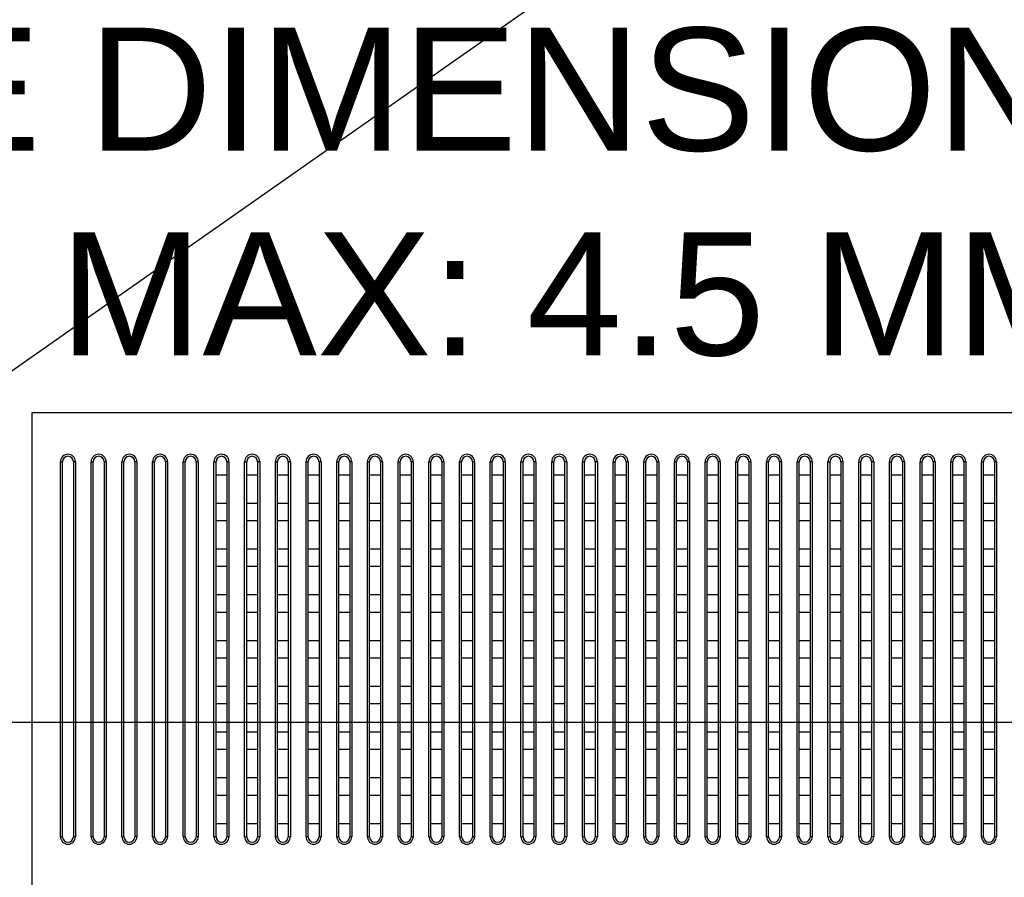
# Model space of a CAD drawing. Header units: millimetres. Extents: x -6054 to 364, y -1866 to 3094.
# Tile 132 of 256: x -4118 to -3974, y 205 to 331. Entities that reach past the tile are written whole.
import ezdxf

# ---------------------------------------------------------------- set-up
doc = ezdxf.new("R2010")
doc.units = ezdxf.units.MM
doc.header["$LTSCALE"] = 65.395
doc.header["$PDSIZE"] = 0.05
doc.layers.get('0').update_dxf_attribs({"linetype": 'CONTINUOUS'})
doc.layers.get('Defpoints').update_dxf_attribs({"linetype": 'CONTINUOUS'})
doc.layers.add('DIM', color=3, linetype='CONTINUOUS')
doc.styles.get("Standard").update_dxf_attribs({"font": 'arial.ttf'})
doc.dimstyles.new('ISO-25', dxfattribs={"dimtxt": 2.5, "dimasz": 2.5, "dimexe": 1.25, "dimexo": 0.625, "dimtad": 1, "dimtxsty": 'STANDARD', "dimcen": 2.5, "dimadec": 0, "dimazin": 0, "dimtfac": 1, "dimtmove": 0, "dimatfit": 3, "dimfxl": 1, "dimarcsym": 0})

# ---------------------------------------------------------------- blocks, each defined once
blk = doc.blocks.new('*D4')
at = {"layer": 'Defpoints', "color": 0}
for p in [(-3425.42, 234.04), (-4734.98, 45), (-4734.98, -117.52)]:
    blk.add_point(p, dxfattribs=at)
at = {"layer": 'DIM', "color": 3, "lineweight": -2}
for p, q in [((-3425.42, 233.41), (-3425.42, -118.77)), ((-4734.98, 44.37), (-4734.98, -118.77)), ((-3440.42, -117.52), (-4719.98, -117.52))]:
    blk.add_line(p, q, dxfattribs=at)
at = {"layer": 'DIM', "color": 3}
for points in [[(-4719.98, -115.02), (-4719.98, -120.02), (-4734.98, -117.52)], [(-3440.42, -120.02), (-3440.42, -115.02), (-3425.42, -117.52)]]:
    blk.add_solid(points, dxfattribs=at)
at = {"layer": 'DIM', "color": 2, "insert": (-4099.73, -99.71), "char_height": 20, "attachment_point": 5}
blk.add_mtext('1310  [51,557]', dxfattribs=at)
blk = doc.blocks.new('*D17')
at = {"layer": 'Defpoints', "color": 0}
for p in [(-3593.17, 628.17), (-4228.6, 228.17), (-3593.17, 228.17)]:
    blk.add_point(p, dxfattribs=at)
at = {"layer": 'DIM', "color": 3, "lineweight": -2}
for p, q in [((-3593.8, 628.17), (-4229.85, 628.17)), ((-4228.6, 613.17), (-4228.6, 243.17)), ((-3593.8, 228.17), (-4229.85, 228.17))]:
    blk.add_line(p, q, dxfattribs=at)
at = {"layer": 'DIM', "color": 3}
for points in [[(-4226.1, 613.17), (-4231.1, 613.17), (-4228.6, 628.17)], [(-4231.1, 243.17), (-4226.1, 243.17), (-4228.6, 228.17)]]:
    blk.add_solid(points, dxfattribs=at)
at = {"layer": 'DIM', "color": 2, "insert": (-4246.41, 462.76), "char_height": 20, "attachment_point": 5, "rotation": 90}
blk.add_mtext('400  [15,748]', dxfattribs=at)
blk = doc.blocks.new('*D18')
at = {"layer": 'Defpoints', "color": 0}
for p in [(-3307.32, 492.15), (-4734.98, -14.55), (-4734.98, -196.07)]:
    blk.add_point(p, dxfattribs=at)
at = {"layer": 'DIM', "color": 3, "lineweight": -2}
for p, q in [((-3307.32, 491.52), (-3307.32, -197.32)), ((-4734.98, -15.18), (-4734.98, -197.32)), ((-3322.32, -196.07), (-4719.98, -196.07))]:
    blk.add_line(p, q, dxfattribs=at)
at = {"layer": 'DIM', "color": 3}
for points in [[(-4719.98, -193.57), (-4719.98, -198.57), (-4734.98, -196.07)], [(-3322.32, -198.57), (-3322.32, -193.57), (-3307.32, -196.07)]]:
    blk.add_solid(points, dxfattribs=at)
at = {"layer": 'DIM', "color": 2, "insert": (-4021.15, -178.26), "char_height": 20, "attachment_point": 5}
blk.add_mtext('1428  [56,207]', dxfattribs=at)
blk = doc.blocks.new('*D19')
at = {"layer": 'Defpoints', "color": 0}
for p in [(-3379.72, 594.65), (-4909.71, -20.96), (-4728.57, -20.96)]:
    blk.add_point(p, dxfattribs=at)
at = {"layer": 'DIM', "color": 3, "lineweight": -2}
for p, q in [((-3380.35, 594.65), (-4910.96, 594.65)), ((-4909.71, 579.65), (-4909.71, -5.96)), ((-4729.2, -20.96), (-4910.96, -20.96))]:
    blk.add_line(p, q, dxfattribs=at)
at = {"layer": 'DIM', "color": 3}
for points in [[(-4907.21, 579.65), (-4912.21, 579.65), (-4909.71, 594.65)], [(-4912.21, -5.96), (-4907.21, -5.96), (-4909.71, -20.96)]]:
    blk.add_solid(points, dxfattribs=at)
at = {"layer": 'DIM', "color": 2, "insert": (-4927.52, 286.84), "char_height": 20, "attachment_point": 5, "rotation": 90}
blk.add_mtext('616  [24,236]', dxfattribs=at)

msp = doc.modelspace()

# ---------------------------------------------------------------- linework, layer by layer
at = {"linetype": 'Continuous'}
for p, q in [((-4112.52, 211.45), (-4112.52, 266.4)), ((-4112.52, 266.4), (-4112.22, 266.4)), ((-4112.22, 211.45), (-4112.22, 266.4)), ((-4110.62, 266.4), (-4110.62, 211.45)), ((-4110.32, 266.4), (-4110.62, 266.4)), ((-4110.32, 266.4), (-4110.32, 211.45)), ((-4108.02, 211.45), (-4108.02, 266.4)), ((-4108.02, 266.4), (-4107.72, 266.4)), ((-4107.72, 211.45), (-4107.72, 266.4)), ((-4106.12, 266.4), (-4106.12, 211.45)), ((-4105.82, 266.4), (-4106.12, 266.4)), ((-4105.82, 266.4), (-4105.82, 211.45)), ((-4103.52, 211.45), (-4103.52, 266.4)), ((-4103.52, 266.4), (-4103.22, 266.4)), ((-4103.22, 211.45), (-4103.22, 266.4)), ((-4101.62, 266.4), (-4101.62, 211.45)), ((-4101.32, 266.4), (-4101.62, 266.4)), ((-4101.32, 266.4), (-4101.32, 211.45)), ((-4099.02, 211.45), (-4099.02, 266.4)), ((-4099.02, 266.4), (-4098.72, 266.4)), ((-4098.72, 211.45), (-4098.72, 266.4)), ((-4097.12, 266.4), (-4097.12, 211.45)), ((-4096.82, 266.4), (-4097.12, 266.4)), ((-4096.82, 266.4), (-4096.82, 211.45)), ((-4094.52, 211.45), (-4094.52, 266.4)), ((-4094.52, 266.4), (-4094.22, 266.4)), ((-4094.22, 211.45), (-4094.22, 266.4)), ((-4092.62, 266.4), (-4092.62, 211.45)), ((-4092.32, 266.4), (-4092.62, 266.4)), ((-4092.32, 266.4), (-4092.32, 211.45)), ((-4090.02, 211.45), (-4090.02, 266.4)), ((-4090.02, 266.4), (-4089.72, 266.4)), ((-4089.72, 211.45), (-4089.72, 266.4)), ((-4088.12, 266.4), (-4088.12, 211.45)), ((-4087.82, 266.4), (-4088.12, 266.4)), ((-4087.82, 266.4), (-4087.82, 211.45)), ((-4085.52, 211.45), (-4085.52, 266.4)), ((-4085.52, 266.4), (-4085.22, 266.4)), ((-4085.22, 211.45), (-4085.22, 266.4)), ((-4083.62, 266.4), (-4083.62, 211.45)), ((-4083.32, 266.4), (-4083.62, 266.4)), ((-4083.32, 266.4), (-4083.32, 211.45)), ((-4081.02, 211.45), (-4081.02, 266.4)), ((-4081.02, 266.4), (-4080.72, 266.4)), ((-4080.72, 211.45), (-4080.72, 266.4)), ((-4079.12, 266.4), (-4079.12, 211.45)), ((-4078.82, 266.4), (-4079.12, 266.4)), ((-4078.82, 266.4), (-4078.82, 211.45)), ((-4076.52, 211.45), (-4076.52, 266.4)), ((-4076.52, 266.4), (-4076.22, 266.4)), ((-4076.22, 211.45), (-4076.22, 266.4)), ((-4074.62, 266.4), (-4074.62, 211.45)), ((-4074.32, 266.4), (-4074.62, 266.4)), ((-4074.32, 266.4), (-4074.32, 211.45)), ((-4072.02, 211.45), (-4072.02, 266.4)), ((-4072.02, 266.4), (-4071.72, 266.4)), ((-4071.72, 211.45), (-4071.72, 266.4)), ((-4070.12, 266.4), (-4070.12, 211.45)), ((-4069.82, 266.4), (-4070.12, 266.4)), ((-4069.82, 266.4), (-4069.82, 211.45)), ((-4067.52, 211.45), (-4067.52, 266.4)), ((-4067.52, 266.4), (-4067.22, 266.4)), ((-4067.22, 211.45), (-4067.22, 266.4)), ((-4065.62, 266.4), (-4065.62, 211.45)), ((-4065.32, 266.4), (-4065.62, 266.4)), ((-4065.32, 266.4), (-4065.32, 211.45)), ((-4063.02, 211.45), (-4063.02, 266.4)), ((-4063.02, 266.4), (-4062.72, 266.4)), ((-4062.72, 211.45), (-4062.72, 266.4)), ((-4061.12, 266.4), (-4061.12, 211.45)), ((-4060.82, 266.4), (-4061.12, 266.4)), ((-4060.82, 266.4), (-4060.82, 211.45)), ((-4058.52, 211.45), (-4058.52, 266.4)), ((-4058.52, 266.4), (-4058.22, 266.4)), ((-4058.22, 211.45), (-4058.22, 266.4)), ((-4056.62, 266.4), (-4056.62, 211.45)), ((-4056.32, 266.4), (-4056.62, 266.4)), ((-4056.32, 266.4), (-4056.32, 211.45)), ((-4054.02, 211.45), (-4054.02, 266.4)), ((-4054.02, 266.4), (-4053.72, 266.4)), ((-4053.72, 211.45), (-4053.72, 266.4)), ((-4052.12, 266.4), (-4052.12, 211.45)), ((-4051.82, 266.4), (-4052.12, 266.4)), ((-4051.82, 266.4), (-4051.82, 211.45)), ((-4049.52, 211.45), (-4049.52, 266.4)), ((-4049.52, 266.4), (-4049.22, 266.4)), ((-4049.22, 211.45), (-4049.22, 266.4)), ((-4047.62, 266.4), (-4047.62, 211.45)), ((-4047.32, 266.4), (-4047.62, 266.4)), ((-4047.32, 266.4), (-4047.32, 211.45)), ((-4045.02, 211.45), (-4045.02, 266.4)), ((-4045.02, 266.4), (-4044.72, 266.4)), ((-4044.72, 211.45), (-4044.72, 266.4)), ((-4043.12, 266.4), (-4043.12, 211.45)), ((-4042.82, 266.4), (-4043.12, 266.4)), ((-4042.82, 266.4), (-4042.82, 211.45)), ((-4040.52, 211.45), (-4040.52, 266.4)), ((-4040.52, 266.4), (-4040.22, 266.4)), ((-4040.22, 211.45), (-4040.22, 266.4)), ((-4038.62, 266.4), (-4038.62, 211.45)), ((-4038.32, 266.4), (-4038.62, 266.4)), ((-4038.32, 266.4), (-4038.32, 211.45)), ((-4036.02, 211.45), (-4036.02, 266.4)), ((-4036.02, 266.4), (-4035.72, 266.4)), ((-4035.72, 211.45), (-4035.72, 266.4)), ((-4034.12, 266.4), (-4034.12, 211.45)), ((-4033.82, 266.4), (-4034.12, 266.4)), ((-4033.82, 266.4), (-4033.82, 211.45)), ((-4031.52, 211.45), (-4031.52, 266.4)), ((-4031.52, 266.4), (-4031.22, 266.4)), ((-4031.22, 211.45), (-4031.22, 266.4)), ((-4029.62, 266.4), (-4029.62, 211.45)), ((-4029.32, 266.4), (-4029.62, 266.4)), ((-4029.32, 266.4), (-4029.32, 211.45)), ((-4027.02, 211.45), (-4027.02, 266.4)), ((-4027.02, 266.4), (-4026.72, 266.4)), ((-4026.72, 211.45), (-4026.72, 266.4)), ((-4025.12, 266.4), (-4025.12, 211.45)), ((-4024.82, 266.4), (-4025.12, 266.4)), ((-4024.82, 266.4), (-4024.82, 211.45)), ((-4022.52, 211.45), (-4022.52, 266.4)), ((-4022.52, 266.4), (-4022.22, 266.4)), ((-4022.22, 211.45), (-4022.22, 266.4)), ((-4020.62, 266.4), (-4020.62, 211.45)), ((-4020.32, 266.4), (-4020.62, 266.4)), ((-4020.32, 266.4), (-4020.32, 211.45)), ((-4018.02, 211.45), (-4018.02, 266.4)), ((-4018.02, 266.4), (-4017.72, 266.4)), ((-4017.72, 211.45), (-4017.72, 266.4)), ((-4016.12, 266.4), (-4016.12, 211.45)), ((-4015.82, 266.4), (-4016.12, 266.4)), ((-4015.82, 266.4), (-4015.82, 211.45)), ((-4013.52, 266.4), (-4013.22, 266.4)), ((-4013.52, 211.45), (-4013.52, 266.4)), ((-4013.22, 211.45), (-4013.22, 266.4)), ((-4011.32, 266.4), (-4011.62, 266.4)), ((-4011.62, 266.4), (-4011.62, 211.45)), ((-4011.32, 266.4), (-4011.32, 211.45)), ((-4009.02, 266.4), (-4008.72, 266.4)), ((-4009.02, 211.45), (-4009.02, 266.4)), ((-4008.72, 211.45), (-4008.72, 266.4)), ((-4006.82, 266.4), (-4007.12, 266.4)), ((-4007.12, 266.4), (-4007.12, 211.45)), ((-4006.82, 266.4), (-4006.82, 211.45)), ((-4004.52, 266.4), (-4004.22, 266.4)), ((-4004.52, 211.45), (-4004.52, 266.4)), ((-4004.22, 211.45), (-4004.22, 266.4)), ((-4002.32, 266.4), (-4002.62, 266.4)), ((-4002.62, 266.4), (-4002.62, 211.45)), ((-4002.32, 266.4), (-4002.32, 211.45)), ((-4000.02, 266.4), (-3999.72, 266.4)), ((-4000.02, 211.45), (-4000.02, 266.4)), ((-3999.72, 211.45), (-3999.72, 266.4)), ((-3997.82, 266.4), (-3998.12, 266.4)), ((-3998.12, 266.4), (-3998.12, 211.45)), ((-3997.82, 266.4), (-3997.82, 211.45)), ((-3995.52, 266.4), (-3995.22, 266.4)), ((-3995.52, 211.45), (-3995.52, 266.4)), ((-3995.22, 211.45), (-3995.22, 266.4)), ((-3993.32, 266.4), (-3993.62, 266.4)), ((-3993.62, 266.4), (-3993.62, 211.45)), ((-3993.32, 266.4), (-3993.32, 211.45)), ((-3991.02, 266.4), (-3990.72, 266.4)), ((-3991.02, 211.45), (-3991.02, 266.4)), ((-3990.72, 211.45), (-3990.72, 266.4)), ((-3988.82, 266.4), (-3989.12, 266.4)), ((-3989.12, 266.4), (-3989.12, 211.45)), ((-3988.82, 266.4), (-3988.82, 211.45)), ((-3986.52, 266.4), (-3986.22, 266.4)), ((-3986.52, 211.45), (-3986.52, 266.4)), ((-3986.22, 211.45), (-3986.22, 266.4)), ((-3984.32, 266.4), (-3984.62, 266.4)), ((-3984.62, 266.4), (-3984.62, 211.45)), ((-3984.32, 266.4), (-3984.32, 211.45)), ((-3982.02, 266.4), (-3981.72, 266.4)), ((-3982.02, 211.45), (-3982.02, 266.4)), ((-3981.72, 211.45), (-3981.72, 266.4)), ((-3979.82, 266.4), (-3980.12, 266.4)), ((-3980.12, 266.4), (-3980.12, 211.45)), ((-3979.82, 266.4), (-3979.82, 211.45)), ((-3977.52, 266.4), (-3977.22, 266.4)), ((-3977.52, 211.45), (-3977.52, 266.4)), ((-3977.22, 211.45), (-3977.22, 266.4)), ((-3975.32, 266.4), (-3975.62, 266.4)), ((-3975.62, 266.4), (-3975.62, 211.45)), ((-3975.32, 266.4), (-3975.32, 211.45)), ((-4089.72, 264.5), (-4088.12, 264.5)), ((-4085.22, 264.5), (-4083.62, 264.5)), ((-4080.72, 264.5), (-4079.12, 264.5)), ((-4076.22, 264.5), (-4074.62, 264.5)), ((-4071.72, 264.5), (-4070.12, 264.5)), ((-4067.22, 264.5), (-4065.62, 264.5)), ((-4062.72, 264.5), (-4061.12, 264.5)), ((-4058.22, 264.5), (-4056.62, 264.5)), ((-4053.72, 264.5), (-4052.12, 264.5)), ((-4049.22, 264.5), (-4047.62, 264.5)), ((-4044.72, 264.5), (-4043.12, 264.5)), ((-4040.22, 264.5), (-4038.62, 264.5)), ((-4035.72, 264.5), (-4034.12, 264.5)), ((-4031.22, 264.5), (-4029.62, 264.5)), ((-4026.72, 264.5), (-4025.12, 264.5)), ((-4022.22, 264.5), (-4020.62, 264.5)), ((-4017.72, 264.5), (-4016.12, 264.5)), ((-4013.22, 264.5), (-4011.62, 264.5)), ((-4008.72, 264.5), (-4007.12, 264.5)), ((-4004.22, 264.5), (-4002.62, 264.5)), ((-3999.72, 264.5), (-3998.12, 264.5)), ((-3995.22, 264.5), (-3993.62, 264.5)), ((-3990.72, 264.5), (-3989.12, 264.5)), ((-3986.22, 264.5), (-3984.62, 264.5)), ((-3981.72, 264.5), (-3980.12, 264.5)), ((-3977.22, 264.5), (-3975.62, 264.5)), ((-4088.12, 260.29), (-4089.72, 260.29)), ((-4083.62, 260.29), (-4085.22, 260.29)), ((-4079.12, 260.29), (-4080.72, 260.29)), ((-4074.62, 260.29), (-4076.22, 260.29)), ((-4070.12, 260.29), (-4071.72, 260.29)), ((-4065.62, 260.29), (-4067.22, 260.29)), ((-4061.12, 260.29), (-4062.72, 260.29)), ((-4056.62, 260.29), (-4058.22, 260.29)), ((-4052.12, 260.29), (-4053.72, 260.29)), ((-4047.62, 260.29), (-4049.22, 260.29)), ((-4043.12, 260.29), (-4044.72, 260.29)), ((-4038.62, 260.29), (-4040.22, 260.29)), ((-4034.12, 260.29), (-4035.72, 260.29)), ((-4029.62, 260.29), (-4031.22, 260.29)), ((-4025.12, 260.29), (-4026.72, 260.29)), ((-4020.62, 260.29), (-4022.22, 260.29)), ((-4016.12, 260.29), (-4017.72, 260.29)), ((-4011.62, 260.29), (-4013.22, 260.29)), ((-4007.12, 260.29), (-4008.72, 260.29)), ((-4002.62, 260.29), (-4004.22, 260.29)), ((-3998.12, 260.29), (-3999.72, 260.29)), ((-3993.62, 260.29), (-3995.22, 260.29)), ((-3989.12, 260.29), (-3990.72, 260.29)), ((-3984.62, 260.29), (-3986.22, 260.29)), ((-3980.12, 260.29), (-3981.72, 260.29)), ((-3975.62, 260.29), (-3977.22, 260.29)), ((-4089.72, 257.79), (-4088.12, 257.79)), ((-4085.22, 257.79), (-4083.62, 257.79)), ((-4080.72, 257.79), (-4079.12, 257.79)), ((-4076.22, 257.79), (-4074.62, 257.79)), ((-4071.72, 257.79), (-4070.12, 257.79)), ((-4067.22, 257.79), (-4065.62, 257.79)), ((-4062.72, 257.79), (-4061.12, 257.79)), ((-4058.22, 257.79), (-4056.62, 257.79)), ((-4053.72, 257.79), (-4052.12, 257.79)), ((-4049.22, 257.79), (-4047.62, 257.79)), ((-4044.72, 257.79), (-4043.12, 257.79)), ((-4040.22, 257.79), (-4038.62, 257.79)), ((-4035.72, 257.79), (-4034.12, 257.79)), ((-4031.22, 257.79), (-4029.62, 257.79)), ((-4026.72, 257.79), (-4025.12, 257.79)), ((-4022.22, 257.79), (-4020.62, 257.79)), ((-4017.72, 257.79), (-4016.12, 257.79)), ((-4013.22, 257.79), (-4011.62, 257.79)), ((-4008.72, 257.79), (-4007.12, 257.79)), ((-4004.22, 257.79), (-4002.62, 257.79)), ((-3999.72, 257.79), (-3998.12, 257.79)), ((-3995.22, 257.79), (-3993.62, 257.79)), ((-3990.72, 257.79), (-3989.12, 257.79)), ((-3986.22, 257.79), (-3984.62, 257.79)), ((-3981.72, 257.79), (-3980.12, 257.79)), ((-3977.22, 257.79), (-3975.62, 257.79)), ((-4088.12, 253.59), (-4089.72, 253.59)), ((-4083.62, 253.59), (-4085.22, 253.59)), ((-4079.12, 253.59), (-4080.72, 253.59)), ((-4074.62, 253.59), (-4076.22, 253.59)), ((-4070.12, 253.59), (-4071.72, 253.59)), ((-4065.62, 253.59), (-4067.22, 253.59)), ((-4061.12, 253.59), (-4062.72, 253.59)), ((-4056.62, 253.59), (-4058.22, 253.59)), ((-4052.12, 253.59), (-4053.72, 253.59)), ((-4047.62, 253.59), (-4049.22, 253.59)), ((-4043.12, 253.59), (-4044.72, 253.59)), ((-4038.62, 253.59), (-4040.22, 253.59)), ((-4034.12, 253.59), (-4035.72, 253.59)), ((-4029.62, 253.59), (-4031.22, 253.59)), ((-4025.12, 253.59), (-4026.72, 253.59)), ((-4020.62, 253.59), (-4022.22, 253.59)), ((-4016.12, 253.59), (-4017.72, 253.59)), ((-4011.62, 253.59), (-4013.22, 253.59)), ((-4007.12, 253.59), (-4008.72, 253.59)), ((-4002.62, 253.59), (-4004.22, 253.59)), ((-3998.12, 253.59), (-3999.72, 253.59)), ((-3993.62, 253.59), (-3995.22, 253.59)), ((-3989.12, 253.59), (-3990.72, 253.59)), ((-3984.62, 253.59), (-3986.22, 253.59)), ((-3980.12, 253.59), (-3981.72, 253.59)), ((-3975.62, 253.59), (-3977.22, 253.59)), ((-4089.72, 251.09), (-4088.12, 251.09)), ((-4085.22, 251.09), (-4083.62, 251.09)), ((-4080.72, 251.09), (-4079.12, 251.09)), ((-4076.22, 251.09), (-4074.62, 251.09)), ((-4071.72, 251.09), (-4070.12, 251.09)), ((-4067.22, 251.09), (-4065.62, 251.09)), ((-4062.72, 251.09), (-4061.12, 251.09)), ((-4058.22, 251.09), (-4056.62, 251.09)), ((-4053.72, 251.09), (-4052.12, 251.09)), ((-4049.22, 251.09), (-4047.62, 251.09)), ((-4044.72, 251.09), (-4043.12, 251.09)), ((-4040.22, 251.09), (-4038.62, 251.09)), ((-4035.72, 251.09), (-4034.12, 251.09)), ((-4031.22, 251.09), (-4029.62, 251.09)), ((-4026.72, 251.09), (-4025.12, 251.09)), ((-4022.22, 251.09), (-4020.62, 251.09)), ((-4017.72, 251.09), (-4016.12, 251.09)), ((-4013.22, 251.09), (-4011.62, 251.09)), ((-4008.72, 251.09), (-4007.12, 251.09)), ((-4004.22, 251.09), (-4002.62, 251.09)), ((-3999.72, 251.09), (-3998.12, 251.09)), ((-3995.22, 251.09), (-3993.62, 251.09)), ((-3990.72, 251.09), (-3989.12, 251.09)), ((-3986.22, 251.09), (-3984.62, 251.09)), ((-3981.72, 251.09), (-3980.12, 251.09)), ((-3977.22, 251.09), (-3975.62, 251.09)), ((-4088.12, 246.88), (-4089.72, 246.88)), ((-4083.62, 246.88), (-4085.22, 246.88)), ((-4079.12, 246.88), (-4080.72, 246.88)), ((-4074.62, 246.88), (-4076.22, 246.88)), ((-4070.12, 246.88), (-4071.72, 246.88)), ((-4065.62, 246.88), (-4067.22, 246.88)), ((-4061.12, 246.88), (-4062.72, 246.88)), ((-4056.62, 246.88), (-4058.22, 246.88)), ((-4052.12, 246.88), (-4053.72, 246.88)), ((-4047.62, 246.88), (-4049.22, 246.88)), ((-4043.12, 246.88), (-4044.72, 246.88)), ((-4038.62, 246.88), (-4040.22, 246.88)), ((-4034.12, 246.88), (-4035.72, 246.88)), ((-4029.62, 246.88), (-4031.22, 246.88)), ((-4025.12, 246.88), (-4026.72, 246.88)), ((-4020.62, 246.88), (-4022.22, 246.88)), ((-4016.12, 246.88), (-4017.72, 246.88)), ((-4011.62, 246.88), (-4013.22, 246.88)), ((-4007.12, 246.88), (-4008.72, 246.88)), ((-4002.62, 246.88), (-4004.22, 246.88)), ((-3998.12, 246.88), (-3999.72, 246.88)), ((-3993.62, 246.88), (-3995.22, 246.88)), ((-3989.12, 246.88), (-3990.72, 246.88)), ((-3984.62, 246.88), (-3986.22, 246.88)), ((-3980.12, 246.88), (-3981.72, 246.88)), ((-3975.62, 246.88), (-3977.22, 246.88)), ((-4089.72, 244.38), (-4088.12, 244.38)), ((-4085.22, 244.38), (-4083.62, 244.38)), ((-4080.72, 244.38), (-4079.12, 244.38)), ((-4076.22, 244.38), (-4074.62, 244.38)), ((-4071.72, 244.38), (-4070.12, 244.38)), ((-4067.22, 244.38), (-4065.62, 244.38)), ((-4062.72, 244.38), (-4061.12, 244.38)), ((-4058.22, 244.38), (-4056.62, 244.38)), ((-4053.72, 244.38), (-4052.12, 244.38)), ((-4049.22, 244.38), (-4047.62, 244.38)), ((-4044.72, 244.38), (-4043.12, 244.38)), ((-4040.22, 244.38), (-4038.62, 244.38)), ((-4035.72, 244.38), (-4034.12, 244.38)), ((-4031.22, 244.38), (-4029.62, 244.38)), ((-4026.72, 244.38), (-4025.12, 244.38)), ((-4022.22, 244.38), (-4020.62, 244.38)), ((-4017.72, 244.38), (-4016.12, 244.38)), ((-4013.22, 244.38), (-4011.62, 244.38)), ((-4008.72, 244.38), (-4007.12, 244.38)), ((-4004.22, 244.38), (-4002.62, 244.38)), ((-3999.72, 244.38), (-3998.12, 244.38)), ((-3995.22, 244.38), (-3993.62, 244.38)), ((-3990.72, 244.38), (-3989.12, 244.38)), ((-3986.22, 244.38), (-3984.62, 244.38)), ((-3981.72, 244.38), (-3980.12, 244.38)), ((-3977.22, 244.38), (-3975.62, 244.38)), ((-4088.12, 240.17), (-4089.72, 240.17)), ((-4083.62, 240.17), (-4085.22, 240.17)), ((-4079.12, 240.17), (-4080.72, 240.17)), ((-4074.62, 240.17), (-4076.22, 240.17)), ((-4070.12, 240.17), (-4071.72, 240.17)), ((-4065.62, 240.17), (-4067.22, 240.17)), ((-4061.12, 240.17), (-4062.72, 240.17)), ((-4056.62, 240.17), (-4058.22, 240.17)), ((-4052.12, 240.17), (-4053.72, 240.17)), ((-4047.62, 240.17), (-4049.22, 240.17)), ((-4043.12, 240.17), (-4044.72, 240.17)), ((-4038.62, 240.17), (-4040.22, 240.17)), ((-4034.12, 240.17), (-4035.72, 240.17)), ((-4029.62, 240.17), (-4031.22, 240.17)), ((-4025.12, 240.17), (-4026.72, 240.17)), ((-4020.62, 240.17), (-4022.22, 240.17)), ((-4016.12, 240.17), (-4017.72, 240.17)), ((-4011.62, 240.17), (-4013.22, 240.17)), ((-4007.12, 240.17), (-4008.72, 240.17)), ((-4002.62, 240.17), (-4004.22, 240.17)), ((-3998.12, 240.17), (-3999.72, 240.17)), ((-3993.62, 240.17), (-3995.22, 240.17)), ((-3989.12, 240.17), (-3990.72, 240.17)), ((-3984.62, 240.17), (-3986.22, 240.17)), ((-3980.12, 240.17), (-3981.72, 240.17)), ((-3975.62, 240.17), (-3977.22, 240.17)), ((-4089.72, 237.67), (-4088.12, 237.67)), ((-4085.22, 237.67), (-4083.62, 237.67)), ((-4080.72, 237.67), (-4079.12, 237.67)), ((-4076.22, 237.67), (-4074.62, 237.67)), ((-4071.72, 237.67), (-4070.12, 237.67)), ((-4067.22, 237.67), (-4065.62, 237.67)), ((-4062.72, 237.67), (-4061.12, 237.67)), ((-4058.22, 237.67), (-4056.62, 237.67)), ((-4053.72, 237.67), (-4052.12, 237.67)), ((-4049.22, 237.67), (-4047.62, 237.67)), ((-4044.72, 237.67), (-4043.12, 237.67)), ((-4040.22, 237.67), (-4038.62, 237.67)), ((-4035.72, 237.67), (-4034.12, 237.67)), ((-4031.22, 237.67), (-4029.62, 237.67)), ((-4026.72, 237.67), (-4025.12, 237.67)), ((-4022.22, 237.67), (-4020.62, 237.67)), ((-4017.72, 237.67), (-4016.12, 237.67)), ((-4013.22, 237.67), (-4011.62, 237.67)), ((-4008.72, 237.67), (-4007.12, 237.67)), ((-4004.22, 237.67), (-4002.62, 237.67)), ((-3999.72, 237.67), (-3998.12, 237.67)), ((-3995.22, 237.67), (-3993.62, 237.67)), ((-3990.72, 237.67), (-3989.12, 237.67)), ((-3986.22, 237.67), (-3984.62, 237.67)), ((-3981.72, 237.67), (-3980.12, 237.67)), ((-3977.22, 237.67), (-3975.62, 237.67)), ((-4088.12, 233.47), (-4089.72, 233.47)), ((-4083.62, 233.47), (-4085.22, 233.47)), ((-4079.12, 233.47), (-4080.72, 233.47)), ((-4074.62, 233.47), (-4076.22, 233.47)), ((-4070.12, 233.47), (-4071.72, 233.47)), ((-4065.62, 233.47), (-4067.22, 233.47)), ((-4061.12, 233.47), (-4062.72, 233.47)), ((-4056.62, 233.47), (-4058.22, 233.47)), ((-4052.12, 233.47), (-4053.72, 233.47)), ((-4047.62, 233.47), (-4049.22, 233.47)), ((-4043.12, 233.47), (-4044.72, 233.47)), ((-4038.62, 233.47), (-4040.22, 233.47)), ((-4034.12, 233.47), (-4035.72, 233.47)), ((-4029.62, 233.47), (-4031.22, 233.47)), ((-4025.12, 233.47), (-4026.72, 233.47)), ((-4020.62, 233.47), (-4022.22, 233.47)), ((-4016.12, 233.47), (-4017.72, 233.47)), ((-4011.62, 233.47), (-4013.22, 233.47)), ((-4007.12, 233.47), (-4008.72, 233.47)), ((-4002.62, 233.47), (-4004.22, 233.47)), ((-3998.12, 233.47), (-3999.72, 233.47)), ((-3993.62, 233.47), (-3995.22, 233.47)), ((-3989.12, 233.47), (-3990.72, 233.47)), ((-3984.62, 233.47), (-3986.22, 233.47)), ((-3980.12, 233.47), (-3981.72, 233.47)), ((-3975.62, 233.47), (-3977.22, 233.47)), ((-4089.72, 230.97), (-4088.12, 230.97)), ((-4085.22, 230.97), (-4083.62, 230.97)), ((-4080.72, 230.97), (-4079.12, 230.97)), ((-4076.22, 230.97), (-4074.62, 230.97)), ((-4071.72, 230.97), (-4070.12, 230.97)), ((-4067.22, 230.97), (-4065.62, 230.97)), ((-4062.72, 230.97), (-4061.12, 230.97)), ((-4058.22, 230.97), (-4056.62, 230.97)), ((-4053.72, 230.97), (-4052.12, 230.97)), ((-4049.22, 230.97), (-4047.62, 230.97)), ((-4044.72, 230.97), (-4043.12, 230.97)), ((-4040.22, 230.97), (-4038.62, 230.97)), ((-4035.72, 230.97), (-4034.12, 230.97)), ((-4031.22, 230.97), (-4029.62, 230.97)), ((-4026.72, 230.97), (-4025.12, 230.97)), ((-4022.22, 230.97), (-4020.62, 230.97)), ((-4017.72, 230.97), (-4016.12, 230.97)), ((-4013.22, 230.97), (-4011.62, 230.97)), ((-4008.72, 230.97), (-4007.12, 230.97)), ((-4004.22, 230.97), (-4002.62, 230.97)), ((-3999.72, 230.97), (-3998.12, 230.97)), ((-3995.22, 230.97), (-3993.62, 230.97)), ((-3990.72, 230.97), (-3989.12, 230.97)), ((-3986.22, 230.97), (-3984.62, 230.97)), ((-3981.72, 230.97), (-3980.12, 230.97)), ((-3977.22, 230.97), (-3975.62, 230.97)), ((-4088.12, 226.76), (-4089.72, 226.76)), ((-4083.62, 226.76), (-4085.22, 226.76)), ((-4079.12, 226.76), (-4080.72, 226.76)), ((-4074.62, 226.76), (-4076.22, 226.76)), ((-4070.12, 226.76), (-4071.72, 226.76)), ((-4065.62, 226.76), (-4067.22, 226.76)), ((-4061.12, 226.76), (-4062.72, 226.76)), ((-4056.62, 226.76), (-4058.22, 226.76)), ((-4052.12, 226.76), (-4053.72, 226.76)), ((-4047.62, 226.76), (-4049.22, 226.76)), ((-4043.12, 226.76), (-4044.72, 226.76)), ((-4038.62, 226.76), (-4040.22, 226.76)), ((-4034.12, 226.76), (-4035.72, 226.76)), ((-4029.62, 226.76), (-4031.22, 226.76)), ((-4025.12, 226.76), (-4026.72, 226.76)), ((-4020.62, 226.76), (-4022.22, 226.76)), ((-4016.12, 226.76), (-4017.72, 226.76)), ((-4011.62, 226.76), (-4013.22, 226.76)), ((-4007.12, 226.76), (-4008.72, 226.76)), ((-4002.62, 226.76), (-4004.22, 226.76)), ((-3998.12, 226.76), (-3999.72, 226.76)), ((-3993.62, 226.76), (-3995.22, 226.76)), ((-3989.12, 226.76), (-3990.72, 226.76)), ((-3984.62, 226.76), (-3986.22, 226.76)), ((-3980.12, 226.76), (-3981.72, 226.76)), ((-3975.62, 226.76), (-3977.22, 226.76)), ((-4089.72, 224.26), (-4088.12, 224.26)), ((-4085.22, 224.26), (-4083.62, 224.26)), ((-4080.72, 224.26), (-4079.12, 224.26)), ((-4076.22, 224.26), (-4074.62, 224.26)), ((-4071.72, 224.26), (-4070.12, 224.26)), ((-4067.22, 224.26), (-4065.62, 224.26)), ((-4062.72, 224.26), (-4061.12, 224.26)), ((-4058.22, 224.26), (-4056.62, 224.26)), ((-4053.72, 224.26), (-4052.12, 224.26)), ((-4049.22, 224.26), (-4047.62, 224.26)), ((-4044.72, 224.26), (-4043.12, 224.26)), ((-4040.22, 224.26), (-4038.62, 224.26)), ((-4035.72, 224.26), (-4034.12, 224.26)), ((-4031.22, 224.26), (-4029.62, 224.26)), ((-4026.72, 224.26), (-4025.12, 224.26)), ((-4022.22, 224.26), (-4020.62, 224.26)), ((-4017.72, 224.26), (-4016.12, 224.26)), ((-4013.22, 224.26), (-4011.62, 224.26)), ((-4008.72, 224.26), (-4007.12, 224.26)), ((-4004.22, 224.26), (-4002.62, 224.26)), ((-3999.72, 224.26), (-3998.12, 224.26)), ((-3995.22, 224.26), (-3993.62, 224.26)), ((-3990.72, 224.26), (-3989.12, 224.26)), ((-3986.22, 224.26), (-3984.62, 224.26)), ((-3981.72, 224.26), (-3980.12, 224.26)), ((-3977.22, 224.26), (-3975.62, 224.26)), ((-4088.12, 220.06), (-4089.72, 220.06)), ((-4083.62, 220.06), (-4085.22, 220.06)), ((-4079.12, 220.06), (-4080.72, 220.06)), ((-4074.62, 220.06), (-4076.22, 220.06)), ((-4070.12, 220.06), (-4071.72, 220.06)), ((-4065.62, 220.06), (-4067.22, 220.06)), ((-4061.12, 220.06), (-4062.72, 220.06)), ((-4056.62, 220.06), (-4058.22, 220.06)), ((-4052.12, 220.06), (-4053.72, 220.06)), ((-4047.62, 220.06), (-4049.22, 220.06)), ((-4043.12, 220.06), (-4044.72, 220.06)), ((-4038.62, 220.06), (-4040.22, 220.06)), ((-4034.12, 220.06), (-4035.72, 220.06)), ((-4029.62, 220.06), (-4031.22, 220.06)), ((-4025.12, 220.06), (-4026.72, 220.06)), ((-4020.62, 220.06), (-4022.22, 220.06)), ((-4016.12, 220.06), (-4017.72, 220.06)), ((-4011.62, 220.06), (-4013.22, 220.06)), ((-4007.12, 220.06), (-4008.72, 220.06)), ((-4002.62, 220.06), (-4004.22, 220.06)), ((-3998.12, 220.06), (-3999.72, 220.06)), ((-3993.62, 220.06), (-3995.22, 220.06)), ((-3989.12, 220.06), (-3990.72, 220.06)), ((-3984.62, 220.06), (-3986.22, 220.06)), ((-3980.12, 220.06), (-3981.72, 220.06)), ((-3975.62, 220.06), (-3977.22, 220.06)), ((-4089.72, 217.56), (-4088.12, 217.56)), ((-4085.22, 217.56), (-4083.62, 217.56)), ((-4080.72, 217.56), (-4079.12, 217.56)), ((-4076.22, 217.56), (-4074.62, 217.56)), ((-4071.72, 217.56), (-4070.12, 217.56)), ((-4067.22, 217.56), (-4065.62, 217.56)), ((-4062.72, 217.56), (-4061.12, 217.56)), ((-4058.22, 217.56), (-4056.62, 217.56)), ((-4053.72, 217.56), (-4052.12, 217.56)), ((-4049.22, 217.56), (-4047.62, 217.56)), ((-4044.72, 217.56), (-4043.12, 217.56)), ((-4040.22, 217.56), (-4038.62, 217.56)), ((-4035.72, 217.56), (-4034.12, 217.56)), ((-4031.22, 217.56), (-4029.62, 217.56)), ((-4026.72, 217.56), (-4025.12, 217.56)), ((-4022.22, 217.56), (-4020.62, 217.56)), ((-4017.72, 217.56), (-4016.12, 217.56)), ((-4013.22, 217.56), (-4011.62, 217.56)), ((-4008.72, 217.56), (-4007.12, 217.56)), ((-4004.22, 217.56), (-4002.62, 217.56)), ((-3999.72, 217.56), (-3998.12, 217.56)), ((-3995.22, 217.56), (-3993.62, 217.56)), ((-3990.72, 217.56), (-3989.12, 217.56)), ((-3986.22, 217.56), (-3984.62, 217.56)), ((-3981.72, 217.56), (-3980.12, 217.56)), ((-3977.22, 217.56), (-3975.62, 217.56)), ((-4088.12, 213.35), (-4089.72, 213.35)), ((-4083.62, 213.35), (-4085.22, 213.35)), ((-4079.12, 213.35), (-4080.72, 213.35)), ((-4074.62, 213.35), (-4076.22, 213.35)), ((-4070.12, 213.35), (-4071.72, 213.35)), ((-4065.62, 213.35), (-4067.22, 213.35)), ((-4061.12, 213.35), (-4062.72, 213.35)), ((-4056.62, 213.35), (-4058.22, 213.35)), ((-4052.12, 213.35), (-4053.72, 213.35)), ((-4047.62, 213.35), (-4049.22, 213.35)), ((-4043.12, 213.35), (-4044.72, 213.35)), ((-4038.62, 213.35), (-4040.22, 213.35)), ((-4034.12, 213.35), (-4035.72, 213.35)), ((-4029.62, 213.35), (-4031.22, 213.35)), ((-4025.12, 213.35), (-4026.72, 213.35)), ((-4020.62, 213.35), (-4022.22, 213.35)), ((-4016.12, 213.35), (-4017.72, 213.35)), ((-4011.62, 213.35), (-4013.22, 213.35)), ((-4007.12, 213.35), (-4008.72, 213.35)), ((-4002.62, 213.35), (-4004.22, 213.35)), ((-3998.12, 213.35), (-3999.72, 213.35)), ((-3993.62, 213.35), (-3995.22, 213.35)), ((-3989.12, 213.35), (-3990.72, 213.35)), ((-3984.62, 213.35), (-3986.22, 213.35)), ((-3980.12, 213.35), (-3981.72, 213.35)), ((-3975.62, 213.35), (-3977.22, 213.35)), ((-4112.52, 211.45), (-4112.22, 211.45)), ((-4110.32, 211.45), (-4110.62, 211.45)), ((-4108.02, 211.45), (-4107.72, 211.45)), ((-4105.82, 211.45), (-4106.12, 211.45)), ((-4103.52, 211.45), (-4103.22, 211.45)), ((-4101.32, 211.45), (-4101.62, 211.45)), ((-4099.02, 211.45), (-4098.72, 211.45)), ((-4096.82, 211.45), (-4097.12, 211.45)), ((-4094.52, 211.45), (-4094.22, 211.45)), ((-4092.32, 211.45), (-4092.62, 211.45)), ((-4090.02, 211.45), (-4089.72, 211.45)), ((-4087.82, 211.45), (-4088.12, 211.45)), ((-4085.52, 211.45), (-4085.22, 211.45)), ((-4083.32, 211.45), (-4083.62, 211.45)), ((-4081.02, 211.45), (-4080.72, 211.45)), ((-4078.82, 211.45), (-4079.12, 211.45)), ((-4076.52, 211.45), (-4076.22, 211.45)), ((-4074.32, 211.45), (-4074.62, 211.45)), ((-4072.02, 211.45), (-4071.72, 211.45)), ((-4069.82, 211.45), (-4070.12, 211.45)), ((-4067.52, 211.45), (-4067.22, 211.45)), ((-4065.32, 211.45), (-4065.62, 211.45)), ((-4063.02, 211.45), (-4062.72, 211.45)), ((-4060.82, 211.45), (-4061.12, 211.45)), ((-4058.52, 211.45), (-4058.22, 211.45)), ((-4056.32, 211.45), (-4056.62, 211.45)), ((-4054.02, 211.45), (-4053.72, 211.45)), ((-4051.82, 211.45), (-4052.12, 211.45)), ((-4049.52, 211.45), (-4049.22, 211.45)), ((-4047.32, 211.45), (-4047.62, 211.45)), ((-4045.02, 211.45), (-4044.72, 211.45)), ((-4042.82, 211.45), (-4043.12, 211.45)), ((-4040.52, 211.45), (-4040.22, 211.45)), ((-4038.32, 211.45), (-4038.62, 211.45)), ((-4036.02, 211.45), (-4035.72, 211.45)), ((-4033.82, 211.45), (-4034.12, 211.45)), ((-4031.52, 211.45), (-4031.22, 211.45)), ((-4029.32, 211.45), (-4029.62, 211.45)), ((-4027.02, 211.45), (-4026.72, 211.45)), ((-4024.82, 211.45), (-4025.12, 211.45)), ((-4022.52, 211.45), (-4022.22, 211.45)), ((-4020.32, 211.45), (-4020.62, 211.45)), ((-4018.02, 211.45), (-4017.72, 211.45)), ((-4015.82, 211.45), (-4016.12, 211.45)), ((-4013.52, 211.45), (-4013.22, 211.45)), ((-4011.32, 211.45), (-4011.62, 211.45)), ((-4009.02, 211.45), (-4008.72, 211.45)), ((-4006.82, 211.45), (-4007.12, 211.45)), ((-4004.52, 211.45), (-4004.22, 211.45)), ((-4002.32, 211.45), (-4002.62, 211.45)), ((-4000.02, 211.45), (-3999.72, 211.45)), ((-3997.82, 211.45), (-3998.12, 211.45)), ((-3995.52, 211.45), (-3995.22, 211.45)), ((-3993.32, 211.45), (-3993.62, 211.45)), ((-3991.02, 211.45), (-3990.72, 211.45)), ((-3988.82, 211.45), (-3989.12, 211.45)), ((-3986.52, 211.45), (-3986.22, 211.45)), ((-3984.32, 211.45), (-3984.62, 211.45)), ((-3982.02, 211.45), (-3981.72, 211.45)), ((-3979.82, 211.45), (-3980.12, 211.45)), ((-3977.52, 211.45), (-3977.22, 211.45)), ((-3975.32, 211.45), (-3975.62, 211.45))]:
    msp.add_line(p, q, dxfattribs=at)
at = {"color": 1}
msp.add_lwpolyline([(-4116.67, 273.61), (-3651.13, 273.61), (-3651.13, 192.27), (-4116.67, 192.27)], close=True, dxfattribs=at)
at = {"linetype": 'Continuous'}
for centre, radius, start, end in [((-4111.42, 266.4), 1.1, 0, 180), ((-4111.42, 266.4), 0.8, 0, 180), ((-4106.92, 266.4), 1.1, 0, 180), ((-4106.92, 266.4), 0.8, 0, 180), ((-4102.42, 266.4), 1.1, 0, 180), ((-4102.42, 266.4), 0.8, 0, 180), ((-4097.92, 266.4), 1.1, 0, 180), ((-4097.92, 266.4), 0.8, 0, 180), ((-4093.42, 266.4), 1.1, 0, 180), ((-4093.42, 266.4), 0.8, 0, 180), ((-4088.92, 266.4), 1.1, 0, 180), ((-4088.92, 266.4), 0.8, 0, 180), ((-4084.42, 266.4), 1.1, 0, 180), ((-4084.42, 266.4), 0.8, 0, 180), ((-4079.92, 266.4), 1.1, 0, 180), ((-4079.92, 266.4), 0.8, 0, 180), ((-4075.42, 266.4), 1.1, 0, 180), ((-4075.42, 266.4), 0.8, 0, 180), ((-4070.92, 266.4), 1.1, 0, 180), ((-4070.92, 266.4), 0.8, 0, 180), ((-4066.42, 266.4), 1.1, 0, 180), ((-4066.42, 266.4), 0.8, 0, 180), ((-4061.92, 266.4), 1.1, 0, 180), ((-4061.92, 266.4), 0.8, 0, 180), ((-4057.42, 266.4), 1.1, 0, 180), ((-4057.42, 266.4), 0.8, 0, 180), ((-4052.92, 266.4), 1.1, 0, 180), ((-4052.92, 266.4), 0.8, 0, 180), ((-4048.42, 266.4), 1.1, 0, 180), ((-4048.42, 266.4), 0.8, 0, 180), ((-4043.92, 266.4), 1.1, 0, 180), ((-4043.92, 266.4), 0.8, 0, 180), ((-4039.42, 266.4), 1.1, 0, 180), ((-4039.42, 266.4), 0.8, 0, 180), ((-4034.92, 266.4), 1.1, 0, 180), ((-4034.92, 266.4), 0.8, 0, 180), ((-4030.42, 266.4), 1.1, 0, 180), ((-4030.42, 266.4), 0.8, 0, 180), ((-4025.92, 266.4), 1.1, 0, 180), ((-4025.92, 266.4), 0.8, 0, 180), ((-4021.42, 266.4), 1.1, 0, 180), ((-4021.42, 266.4), 0.8, 0, 180), ((-4016.92, 266.4), 1.1, 0, 180), ((-4016.92, 266.4), 0.8, 0, 180), ((-4012.42, 266.4), 1.1, 0, 180), ((-4012.42, 266.4), 0.8, 0, 180), ((-4007.92, 266.4), 1.1, 0, 180), ((-4007.92, 266.4), 0.8, 0, 180), ((-4003.42, 266.4), 1.1, 0, 180), ((-4003.42, 266.4), 0.8, 0, 180), ((-3998.92, 266.4), 1.1, 0, 180), ((-3998.92, 266.4), 0.8, 0, 180), ((-3994.42, 266.4), 1.1, 0, 180), ((-3994.42, 266.4), 0.8, 0, 180), ((-3989.92, 266.4), 1.1, 0, 180), ((-3989.92, 266.4), 0.8, 0, 180), ((-3985.42, 266.4), 1.1, 0, 180), ((-3985.42, 266.4), 0.8, 0, 180), ((-3980.92, 266.4), 1.1, 0, 180), ((-3980.92, 266.4), 0.8, 0, 180), ((-3976.42, 266.4), 1.1, 0, 180), ((-3976.42, 266.4), 0.8, 0, 180), ((-4111.42, 211.45), 1.1, 180, 360), ((-4111.42, 211.45), 0.8, 180, 360), ((-4106.92, 211.45), 1.1, 180, 360), ((-4106.92, 211.45), 0.8, 180, 360), ((-4102.42, 211.45), 1.1, 180, 360), ((-4102.42, 211.45), 0.8, 180, 360), ((-4097.92, 211.45), 1.1, 180, 360), ((-4097.92, 211.45), 0.8, 180, 360), ((-4093.42, 211.45), 1.1, 180, 360), ((-4093.42, 211.45), 0.8, 180, 360), ((-4088.92, 211.45), 1.1, 180, 360), ((-4088.92, 211.45), 0.8, 180, 360), ((-4084.42, 211.45), 1.1, 180, 360), ((-4084.42, 211.45), 0.8, 180, 360), ((-4079.92, 211.45), 1.1, 180, 360), ((-4079.92, 211.45), 0.8, 180, 360), ((-4075.42, 211.45), 1.1, 180, 360), ((-4075.42, 211.45), 0.8, 180, 360), ((-4070.92, 211.45), 1.1, 180, 360), ((-4070.92, 211.45), 0.8, 180, 360), ((-4066.42, 211.45), 1.1, 180, 360), ((-4066.42, 211.45), 0.8, 180, 360), ((-4061.92, 211.45), 1.1, 180, 360), ((-4061.92, 211.45), 0.8, 180, 360), ((-4057.42, 211.45), 1.1, 180, 360), ((-4057.42, 211.45), 0.8, 180, 360), ((-4052.92, 211.45), 1.1, 180, 360), ((-4052.92, 211.45), 0.8, 180, 360), ((-4048.42, 211.45), 1.1, 180, 360), ((-4048.42, 211.45), 0.8, 180, 360), ((-4043.92, 211.45), 1.1, 180, 360), ((-4043.92, 211.45), 0.8, 180, 360), ((-4039.42, 211.45), 1.1, 180, 360), ((-4039.42, 211.45), 0.8, 180, 360), ((-4034.92, 211.45), 1.1, 180, 360), ((-4034.92, 211.45), 0.8, 180, 360), ((-4030.42, 211.45), 1.1, 180, 360), ((-4030.42, 211.45), 0.8, 180, 360), ((-4025.92, 211.45), 1.1, 180, 360), ((-4025.92, 211.45), 0.8, 180, 360), ((-4021.42, 211.45), 1.1, 180, 360), ((-4021.42, 211.45), 0.8, 180, 360), ((-4016.92, 211.45), 1.1, 180, 360), ((-4016.92, 211.45), 0.8, 180, 360), ((-4012.42, 211.45), 1.1, 180, 360), ((-4012.42, 211.45), 0.8, 180, 360), ((-4007.92, 211.45), 1.1, 180, 360), ((-4007.92, 211.45), 0.8, 180, 360), ((-4003.42, 211.45), 1.1, 180, 360), ((-4003.42, 211.45), 0.8, 180, 360), ((-3998.92, 211.45), 1.1, 180, 360), ((-3998.92, 211.45), 0.8, 180, 360), ((-3994.42, 211.45), 1.1, 180, 360), ((-3994.42, 211.45), 0.8, 180, 360), ((-3989.92, 211.45), 1.1, 180, 360), ((-3989.92, 211.45), 0.8, 180, 360), ((-3985.42, 211.45), 1.1, 180, 360), ((-3985.42, 211.45), 0.8, 180, 360), ((-3980.92, 211.45), 1.1, 180, 360), ((-3980.92, 211.45), 0.8, 180, 360), ((-3976.42, 211.45), 1.1, 180, 360), ((-3976.42, 211.45), 0.8, 180, 360)]:
    msp.add_arc(centre, radius, start, end, dxfattribs=at)
at = {"layer": 'DIM'}
msp.add_line((-4193.17, 228.17), (-3984.48, 374.53), dxfattribs=at)

# ---------------------------------------------------------------- texts
at = {"layer": 'DIM', "color": 1, "insert": (-4257.94, 360.02), "char_height": 18, "width": 369.3801, "attachment_point": 1}
msp.add_mtext('{\\fArial|b0|i0|c162|p34;\\W1;INPUT VENTS\\PVENT HOLE DIMENSION (DIAGONAL MAX: 4.5 MM)}', dxfattribs=at)

# ---------------------------------------------------------------- dimensions: what is measured, and where the dimension line sits
at = {"layer": 'DIM'}
dim = msp.add_linear_dim(base=(-4228.6, 228.17), p1=(-3593.17, 628.17), p2=(-3593.17, 228.17), angle=90, text='<> []', dimstyle='ISO-25', override={"dimtxt": 20, "dimasz": 15, "dimgap": 5, "dimdec": 0, "dimclrd": 3, "dimclre": 3, "dimclrt": 2, "dimadec": 1, "dimtp": 0.3, "dimtm": 0.3, "dimtofl": 0}, dxfattribs=at)
dim.commit()
dim.dimension.update_dxf_attribs({"geometry": '*D17', "text_midpoint": (-4228.6, 462.76), "dimtype": 160})
dim = msp.add_linear_dim(base=(-4909.71, -20.96), p1=(-3379.72, 594.65), p2=(-4728.57, -20.96), angle=90, text='<> []', dimstyle='ISO-25', override={"dimtxt": 20, "dimasz": 15, "dimgap": 5, "dimdec": 0, "dimclrd": 3, "dimclre": 3, "dimclrt": 2, "dimadec": 1, "dimtp": 0.3, "dimtm": 0.3, "dimtofl": 0}, dxfattribs=at)
dim.commit()
dim.dimension.update_dxf_attribs({"geometry": '*D19', "text_midpoint": (-4927.52, 286.84)})
dim = msp.add_linear_dim(base=(-4734.98, -196.07), p1=(-3307.32, 492.15), p2=(-4734.98, -14.55), text='<> []', dimstyle='ISO-25', override={"dimtxt": 20, "dimasz": 15, "dimgap": 5, "dimdec": 0, "dimclrd": 3, "dimclre": 3, "dimclrt": 2, "dimadec": 1, "dimtp": 0.3, "dimtm": 0.3, "dimtofl": 0}, dxfattribs=at)
dim.commit()
dim.dimension.update_dxf_attribs({"geometry": '*D18', "text_midpoint": (-4021.15, -178.26)})
dim = msp.add_linear_dim(base=(-4734.98, -117.52), p1=(-3425.42, 234.04), p2=(-4734.98, 45), text='<> []', dimstyle='ISO-25', override={"dimtxt": 20, "dimasz": 15, "dimgap": 5, "dimdec": 0, "dimclrd": 3, "dimclre": 3, "dimclrt": 2, "dimadec": 1, "dimtp": 0.3, "dimtm": 0.3, "dimtofl": 0}, dxfattribs=at)
dim.commit()
dim.dimension.update_dxf_attribs({"geometry": '*D4', "text_midpoint": (-4099.73, -117.52), "dimtype": 160})

doc.saveas('drawing.dxf')
